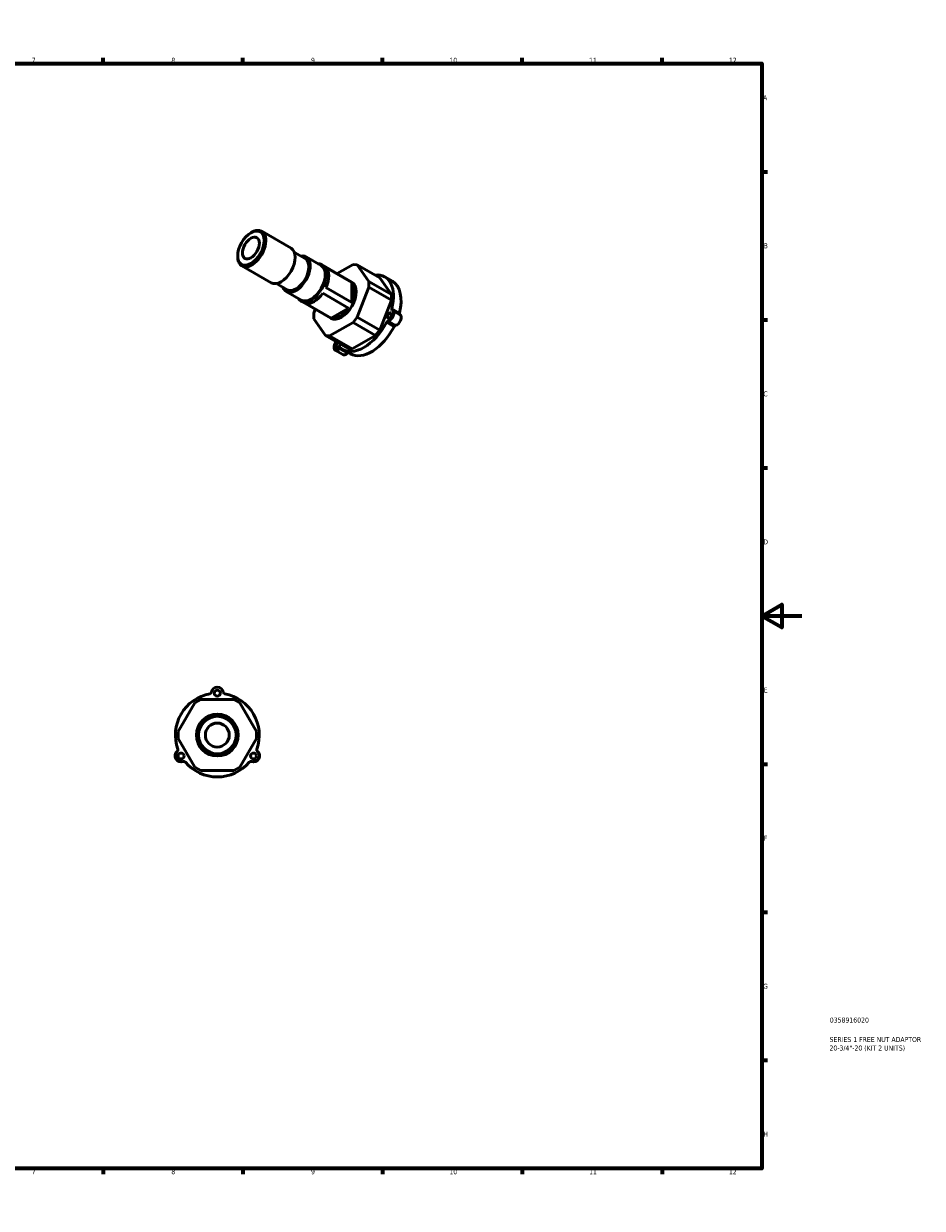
# Model space of a CAD drawing. Header units: millimetres. Extents: x 0 to 901, y 0 to 594.
# Tile 3 of 3: x 451 to 901, y 0 to 594. Entities that reach past the tile are written whole.
import ezdxf

# ---------------------------------------------------------------- set-up
doc = ezdxf.new("R2010")
doc.units = ezdxf.units.MM
for name, color, linetype, lineweight in [('Border (ISO)', 7, 'Continuous', 70), ('Title (ISO)', 7, 'Continuous', 50), ('Visible (ISO)', 7, 'Continuous', 50), ('Visible Narrow (ISO)', 7, 'Continuous', 35)]:
    doc.layers.add(name, color=color, linetype=linetype, lineweight=lineweight)
doc.styles.add('Note Text (ISO)', font='tahoma.ttf')

# ---------------------------------------------------------------- blocks, each defined once
blk = doc.blocks.new('Borders Default Border')
at = {"layer": 'Border (ISO)'}
for p, q in [((70.08, 574), (70.08, 576.9)), ((140.17, 574), (140.17, 576.9)), ((210.25, 574), (210.25, 576.9)), ((280.33, 574), (280.33, 576.9)), ((350.42, 574), (350.42, 576.9)), ((490.58, 574), (490.58, 576.9)), ((560.67, 574), (560.67, 576.9)), ((630.75, 574), (630.75, 576.9)), ((700.83, 574), (700.83, 576.9)), ((770.92, 574), (770.92, 576.9)), ((20, 519.75), (17.1, 519.75)), ((821, 519.75), (823.9, 519.75)), ((20, 445.5), (17.1, 445.5)), ((821, 445.5), (823.9, 445.5)), ((20, 371.25), (17.1, 371.25)), ((821, 371.25), (823.9, 371.25)), ((20, 222.75), (17.1, 222.75)), ((821, 222.75), (823.9, 222.75)), ((20, 148.5), (17.1, 148.5)), ((821, 148.5), (823.9, 148.5)), ((20, 74.25), (17.1, 74.25)), ((821, 74.25), (823.9, 74.25)), ((70.08, 20), (70.08, 17.1)), ((140.17, 20), (140.17, 17.1)), ((210.25, 20), (210.25, 17.1)), ((280.33, 20), (280.33, 17.1)), ((350.42, 20), (350.42, 17.1)), ((490.58, 20), (490.58, 17.1)), ((560.67, 20), (560.67, 17.1)), ((630.75, 20), (630.75, 17.1)), ((700.83, 20), (700.83, 17.1)), ((770.92, 20), (770.92, 17.1))]:
    blk.add_line(p, q, dxfattribs=at)
at = {"layer": 'Border (ISO)', "flags": 128}
for points in [[(420.5, 594), (420.5, 574), (414.73, 584), (426.27, 584), (420.5, 574)], [(20, 20), (20, 574), (821, 574), (821, 20), (20, 20)], [(0, 297), (20, 297), (10, 302.77), (10, 291.23), (20, 297)], [(841, 297), (821, 297), (831, 302.77), (831, 291.23), (821, 297)], [(420.5, 0), (420.5, 20), (414.73, 10), (426.27, 10), (420.5, 20)]]:
    blk.add_lwpolyline(points, dxfattribs=at)
at = {"layer": 'Border (ISO)', "color": 232, "true_color": 0xca0064, "char_height": 2.5, "attachment_point": 7, "style": 'Note Text (ISO)'}
for s, insert in [('1', (34.48, 574.4)), ('2', (104.37, 574.4)), ('3', (174.43, 574.35)), ('4', (244.42, 574.4)), ('5', (314.64, 574.35)), ('6', (384.66, 574.35)), ('7', (454.77, 574.4)), ('8', (524.81, 574.34)), ('9', (594.88, 574.35)), ('10', (664.29, 574.35)), ('11', (734.37, 574.4)), ('12', (804.46, 574.4)), ('A', (17.29, 555.62)), ('A', (821.59, 555.62)), ('B', (17.59, 481.38)), ('B', (821.89, 481.38)), ('C', (17.43, 407.08)), ('C', (821.73, 407.08)), ('D', (17.43, 332.88)), ('D', (821.73, 332.88)), ('E', (17.64, 258.63)), ('E', (821.94, 258.63)), ('F', (17.7, 184.38)), ('F', (822, 184.38)), ('G', (17.31, 110.08)), ('G', (821.61, 110.08)), ('H', (17.44, 35.88)), ('H', (821.74, 35.88)), ('1', (34.48, 17.1)), ('2', (104.37, 17.1)), ('3', (174.43, 17.05)), ('4', (244.42, 17.1)), ('5', (314.64, 17.05)), ('6', (384.66, 17.05)), ('7', (454.77, 17.1)), ('8', (524.81, 17.04)), ('9', (594.88, 17.05)), ('10', (664.29, 17.05)), ('11', (734.37, 17.1)), ('12', (804.46, 17.1))]:
    blk.add_mtext(s, dxfattribs=dict(at, insert=insert))
blk = doc.blocks.new('Title Blocks ISO')
at = {"layer": 'Title (ISO)', "color": 232, "true_color": 0xca0064, "style": 'Note Text (ISO)'}
for tag, p in [('PART_NUMBER_001', (34.08, 73.13)), ('DESCRIPTION_001', (33.96, 63.4)), ('DESCRIPTION_002', (33.91, 59.12))]:
    blk.add_attdef(tag, p, '', height=2.5, dxfattribs=at)

msp = doc.modelspace()

# ---------------------------------------------------------------- linework, layer by layer
at = {"layer": 'Visible (ISO)'}
for p, q in [((564.7, 489.148), (565.123, 489.393)), ((570.14, 489.899), (584.83, 481.44)), ((558.079, 477.65), (558.079, 477.161)), ((586.515, 479.316), (591.889, 476.221)), ((592.388, 477.088), (599.945, 472.736)), ((560.16, 472.567), (574.85, 464.108)), ((600.194, 473.169), (615.309, 464.465)), ((602.379, 471.756), (615.372, 464.274)), ((615.931, 473.313), (607.938, 468.71)), ((615.931, 473.313), (618.052, 473.118)), ((618.052, 473.118), (629.388, 466.59)), ((623.914, 464.755), (618.052, 473.118)), ((577.533, 463.717), (582.906, 460.623)), ((615.372, 454.195), (615.372, 464.274)), ((635.25, 458.227), (623.914, 464.755)), ((623.914, 464.755), (623.914, 461.923)), ((635.25, 458.227), (629.388, 466.59)), ((631.884, 467.037), (635.663, 464.861)), ((582.407, 459.756), (589.964, 455.404)), ((600.728, 458.817), (613.721, 451.334)), ((615.372, 454.195), (602.379, 461.677)), ((618.052, 446.808), (623.914, 461.923)), ((623.914, 461.923), (635.25, 455.395)), ((635.25, 455.395), (635.25, 458.227)), ((589.715, 454.971), (604.829, 446.267)), ((605.003, 446.314), (592.01, 453.796)), ((629.388, 440.281), (635.25, 455.395)), ((596.989, 450.782), (596.224, 448.809)), ((596.224, 445.977), (596.224, 448.809)), ((596.224, 445.977), (602.086, 437.614)), ((605.003, 446.314), (613.721, 451.334)), ((618.052, 446.808), (615.931, 444.171)), ((629.388, 440.281), (618.052, 446.808)), ((639.54, 448.083), (635.762, 450.259)), ((604.207, 437.419), (615.931, 444.171)), ((615.931, 444.171), (627.267, 437.643)), ((627.267, 437.643), (629.388, 440.281)), ((604.207, 437.419), (602.086, 437.614)), ((602.086, 437.614), (613.422, 431.086)), ((615.543, 430.892), (604.207, 437.419)), ((615.543, 430.892), (627.267, 437.643)), ((610.826, 428.073), (607.048, 430.249)), ((610.925, 430.64), (614.704, 428.464)), ((613.422, 431.086), (615.543, 430.892)), ((536.574, 253.393), (528.284, 239.034)), ((536.574, 253.393), (539.574, 255.125)), ((556.154, 255.125), (539.574, 255.125)), ((556.154, 255.125), (559.154, 253.393)), ((567.444, 239.034), (559.154, 253.393)), ((528.284, 235.57), (528.284, 239.034)), ((567.444, 239.034), (567.444, 235.57)), ((528.284, 235.57), (536.574, 221.212)), ((559.154, 221.212), (567.444, 235.57)), ((539.574, 219.48), (536.574, 221.212)), ((559.154, 221.212), (556.154, 219.48)), ((539.574, 219.48), (556.154, 219.48))]:
    msp.add_line(p, q, dxfattribs=at)
for centre, radius in [((547.864, 258.302), 1.5), ((547.864, 237.302), 10.5), ((547.864, 237.302), 10), ((547.864, 237.302), 9.4), ((547.864, 237.302), 6), ((529.678, 226.802), 1.5), ((566.051, 226.802), 1.5)]:
    msp.add_circle(centre, radius, dxfattribs=at)
for centre, radius, start, end in [((547.864, 237.302), 21, 100.338001, 199.661999), ((543.916, 258.945), 1, 280.338001, 350.751642), ((547.864, 258.302), 3, 9.248358, 170.751642), ((551.812, 258.945), 1, 189.248358, 259.661999), ((547.864, 237.302), 21, 340.338001, 79.661999), ((529.678, 226.802), 3, 129.248358, 290.751642), ((527.147, 229.9), 1, 309.248358, 19.661999), ((566.051, 226.802), 3, 249.248358, 50.751642), ((568.582, 229.9), 1, 160.338001, 230.751642), ((531.095, 223.062), 1, 40.338001, 110.751642), ((547.864, 237.302), 21, 220.338001, 319.661999), ((564.634, 223.062), 1, 69.248358, 139.661999)]:
    msp.add_arc(centre, radius, start, end, dxfattribs=at)
for centre, major_axis in [((564.726, 481.478), (4.691, 8.146)), ((564.726, 481.478), (2.994, 5.2)), ((634.265, 447.659), (0.749, 1.3))]:
    msp.add_ellipse(centre, major_axis=major_axis, ratio=0.5780931, dxfattribs=at)
for centre, major_axis, start_param, end_param in [((565.15, 481.233), (-4.99, -8.666), 5.4958534, 10.2121098), ((579.84, 472.774), (4.99, 8.666), 3.1415927, 6.2831853), ((587.397, 468.422), (4.99, 8.666), 2.6905658, 6.7342121), ((587.397, 468.422), (4.491, 7.799), 3.1415927, 6.2831853), ((594.955, 464.07), (5.24, 9.099), 2.831748, 6.5930299), ((594.955, 464.07), (4.99, 8.666), 3.1415927, 6.2831853), ((596.369, 463.256), (5.24, 9.099), 4.8683977, 6.1233092), ((610.069, 455.366), (5.24, 9.099), 3.1415927, 6.2831853), ((609.362, 455.773), (5.24, 9.099), 4.8683977, 6.1233092), ((621.405, 448.838), (10.48, 18.198), 5.1526868, 6.6800724), ((625.183, 446.662), (10.48, 18.198), 5.1526868, 6.2831853), ((596.369, 463.256), (-5.24, -9.099), 0.1560087, 1.4109202), ((609.362, 455.773), (-5.24, -9.099), 0.1560087, 1.4109202), ((634.265, 447.659), (1.497, 2.6), 3.5628726, 6.3816367), ((636.054, 451.222), (-0.499, -0.867), 5.1526868, 6.3816367), ((638.043, 445.484), (1.497, 2.6), 3.5628726, 6.2831853), ((639.833, 449.047), (-0.499, -0.867), 5.1526868, 6.086043), ((621.405, 448.838), (-10.48, -18.198), 6.1998844, 7.9334152), ((625.183, 446.662), (-10.48, -18.198), 0, 1.6502299), ((633.262, 444.024), (-0.499, -0.867), 3.5628726, 4.7918225), ((637.041, 441.848), (0.499, 0.867), 0.42128, 1.6502299), ((608.545, 432.849), (-1.497, -2.6), 4.6100702, 7.4288342), ((606.755, 434.351), (0.499, 0.867), 4.6100702, 5.2333218), ((608.545, 432.849), (-0.749, -1.3), 4.0636686, 8.502702), ((609.547, 430.368), (0.499, 0.867), 6.1998844, 7.4288342), ((612.324, 430.673), (-1.497, -2.6), 0, 1.1456489), ((613.326, 428.192), (0.499, 0.867), 0.3931299, 1.1456489)]:
    msp.add_ellipse(centre, major_axis=major_axis, ratio=0.5780931, start_param=start_param, end_param=end_param, dxfattribs=at)
at = {"layer": 'Visible Narrow (ISO)'}
for p, q in [((638.978, 449.047), (635.577, 451.005)), ((632.912, 444.134), (636.313, 442.176)), ((637.103, 442.866), (633.702, 444.824)), ((609.485, 430.879), (612.886, 428.921))]:
    msp.add_line(p, q, dxfattribs=at)

# ---------------------------------------------------------------- block references
msp.add_blockref('Borders Default Border', (0, 0))
msp.add_blockref('Title Blocks ISO', (821, 20)).add_auto_attribs({'PART_NUMBER_001': '0358916020', 'DESCRIPTION_001': 'SERIES 1 FREE NUT ADAPTOR', 'DESCRIPTION_002': '20-3/4"-20 (KIT 2 UNITS)'})

doc.saveas('drawing.dxf')
